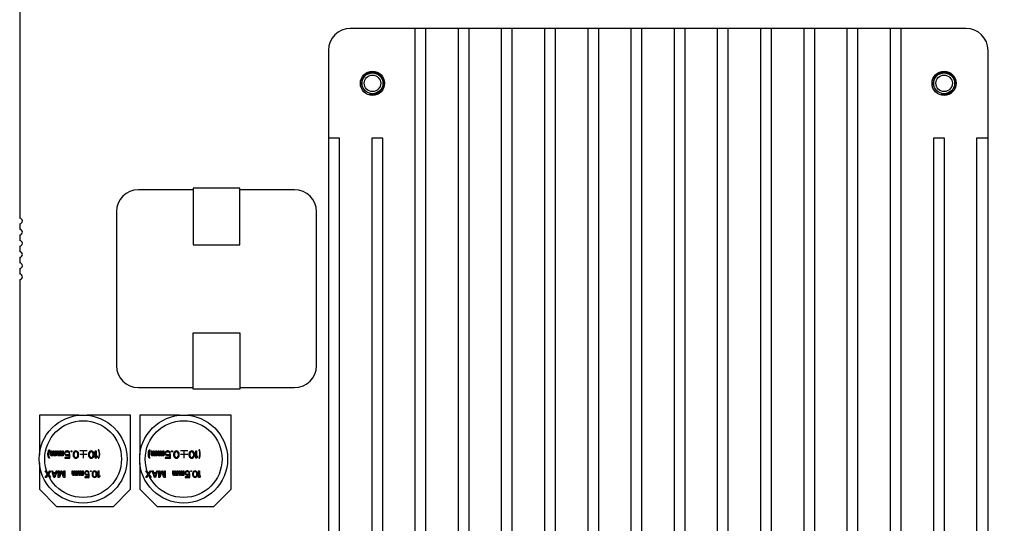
# Model space of a CAD drawing. Header units: millimetres. Extents: x 0 to 420, y 0 to 297.
# Tile 14 of 22: x 142 to 232, y 144 to 189. Entities that reach past the tile are written whole.
import ezdxf
from ezdxf.enums import TextEntityAlignment as Align

# ---------------------------------------------------------------- set-up
doc = ezdxf.new("R2010")
doc.units = ezdxf.units.MM
doc.header["$LTSCALE"] = 23.1
doc.layers.get('0').update_dxf_attribs({"linetype": 'CONTINUOUS'})
doc.layers.add('00_COMPONENTS', color=7, linetype='CONTINUOUS')
doc.layers.add('51__DRAFT_DIMS', color=7, linetype='CONTINUOUS')
doc.styles.get("Standard").update_dxf_attribs({"font": 'simfang.ttf'})
doc.dimstyles.new('DIMSTYLE_1', dxfattribs={"dimtxt": 3, "dimasz": 3, "dimexe": 2.5, "dimexo": 0.5, "dimgap": 0.75, "dimtad": 1, "dimdec": 1, "dimdsep": 46, "dimtxsty": 'STANDARD', "dimblk": '_FILLED', "dimblk1": '_FILLED', "dimblk2": '_FILLED', "dimcen": 0.09, "dimclrt": 3, "dimazin": 2, "dimtp": 0.5, "dimtm": 0.5, "dimtfac": 1, "dimtdec": 1, "dimtofl": 0, "dimtmove": 0, "dimatfit": 3, "dimldrblk": '_FILLED', "dimfxl": 1, "dimtolj": 1, "dimarcsym": 0})

# ---------------------------------------------------------------- blocks, each defined once
blk = doc.blocks.new('_FILLED')
at = {"color": 0, "linetype": 'ByBlock'}
blk.add_solid([(0, 0), (-1, 0.167), (-1, -0.167)], dxfattribs=at)
blk = doc.blocks.new('*D1')
at = {"layer": '51__DRAFT_DIMS', "color": 4}
for p, q in [((222.921, 224.182), (278.249, 224.182)), ((275.749, 224.182), (275.749, 139.407)), ((275.749, 54.632), (275.749, 139.407)), ((257.324, 54.632), (278.249, 54.632))]:
    blk.add_line(p, q, dxfattribs=at)
at = {"layer": '51__DRAFT_DIMS', "color": 4, "xscale": 3, "yscale": 3, "zscale": 3}
for p, rotation in [((275.749, 224.182), 90), ((275.749, 54.632), 270)]:
    blk.add_blockref('_FILLED', p, dxfattribs=dict(at, rotation=rotation))
at = {"layer": '51__DRAFT_DIMS', "color": 3}
blk.add_text('169.5', height=3, rotation=90, dxfattribs=at).set_placement((274.999, 139.407), align=Align.CENTER)
blk = doc.blocks.new('*D3')
at = {"layer": '51__DRAFT_DIMS', "color": 4}
for p, q in [((222.921, 224.182), (289.645, 224.182)), ((287.145, 224.182), (287.145, 133.692)), ((287.145, 43.202), (287.145, 133.692)), ((148.891, 43.202), (289.645, 43.202))]:
    blk.add_line(p, q, dxfattribs=at)
at = {"layer": '51__DRAFT_DIMS', "color": 4, "xscale": 3, "yscale": 3, "zscale": 3}
for p, rotation in [((287.145, 224.182), 90), ((287.145, 43.202), 270)]:
    blk.add_blockref('_FILLED', p, dxfattribs=dict(at, rotation=rotation))
at = {"layer": '51__DRAFT_DIMS', "color": 3}
blk.add_text('181', height=3, rotation=90, dxfattribs=at).set_placement((286.395, 133.692), align=Align.CENTER)

msp = doc.modelspace()

# ---------------------------------------------------------------- linework, layer by layer
at = {"layer": '00_COMPONENTS', "color": 7}
for p, q in [((142.101, 223.682), (142.101, 171.423)), ((228.194, 188.689), (172.194, 188.689)), ((178.054, 188.689), (178.054, 108.689)), ((179.054, 108.689), (179.054, 188.689)), ((181.984, 188.689), (181.984, 108.689)), ((182.984, 108.689), (182.984, 188.689)), ((185.914, 188.689), (185.914, 108.689)), ((186.914, 108.689), (186.914, 188.689)), ((189.844, 188.689), (189.844, 108.689)), ((190.844, 108.689), (190.844, 188.689)), ((193.774, 188.689), (193.774, 108.689)), ((194.774, 108.689), (194.774, 188.689)), ((197.704, 188.689), (197.704, 108.689)), ((198.704, 108.689), (198.704, 188.689)), ((201.634, 188.689), (201.634, 108.689)), ((202.634, 108.689), (202.634, 188.689)), ((205.564, 188.689), (205.564, 108.689)), ((206.564, 108.689), (206.564, 188.689)), ((209.494, 188.689), (209.494, 108.689)), ((210.494, 108.689), (210.494, 188.689)), ((213.424, 188.689), (213.424, 108.689)), ((214.424, 108.689), (214.424, 188.689)), ((217.354, 188.689), (217.354, 108.689)), ((218.354, 108.689), (218.354, 188.689)), ((221.284, 188.689), (221.284, 108.689)), ((222.284, 108.689), (222.284, 188.689)), ((170.194, 186.689), (170.194, 110.689)), ((230.194, 110.689), (230.194, 186.689)), ((171.194, 178.689), (170.194, 178.689)), ((171.194, 128.189), (171.194, 178.689)), ((174.124, 178.689), (174.124, 128.189)), ((175.124, 178.689), (174.124, 178.689)), ((175.124, 128.189), (175.124, 178.689)), ((225.214, 178.689), (225.214, 119.189)), ((226.214, 178.689), (225.214, 178.689)), ((226.214, 119.189), (226.214, 178.689)), ((229.144, 178.689), (229.144, 119.189)), ((230.194, 178.689), (229.144, 178.689)), ((157.875, 174.01), (152.9, 174.01)), ((157.875, 174.16), (157.875, 169.01)), ((162.125, 174.16), (157.875, 174.16)), ((162.125, 169.01), (162.125, 174.16)), ((167.1, 174.01), (162.125, 174.01)), ((150.9, 172.01), (150.9, 158.01)), ((169.1, 158.01), (169.1, 172.01)), ((142.101, 170.915), (142.101, 170.407)), ((142.101, 169.899), (142.101, 169.391)), ((142.101, 168.883), (142.101, 168.375)), ((157.875, 169.01), (162.125, 169.01)), ((142.101, 167.867), (142.101, 167.359)), ((142.101, 166.851), (142.101, 166.343)), ((142.101, 165.835), (142.101, 114.879)), ((157.875, 155.86), (157.875, 161.01)), ((157.875, 161.01), (162.125, 161.01)), ((162.125, 161.01), (162.125, 155.86)), ((152.9, 156.01), (157.875, 156.01)), ((162.125, 155.86), (157.875, 155.86)), ((162.125, 156.01), (167.1, 156.01)), ((143.89, 153.498), (143.89, 149.895)), ((147.493, 153.498), (143.89, 153.498)), ((152.19, 153.498), (148.251, 153.498)), ((152.19, 146.767), (152.19, 153.498)), ((153.034, 153.498), (153.034, 149.895)), ((156.637, 153.498), (153.034, 153.498)), ((161.334, 153.498), (157.395, 153.498)), ((161.334, 146.767), (161.334, 153.498)), ((143.89, 149.137), (143.89, 146.767)), ((153.034, 149.137), (153.034, 146.767)), ((143.89, 146.767), (145.459, 145.198)), ((150.621, 145.198), (152.19, 146.767)), ((153.034, 146.767), (154.603, 145.198)), ((159.765, 145.198), (161.334, 146.767)), ((145.459, 145.198), (150.621, 145.198)), ((154.603, 145.198), (159.765, 145.198))]:
    msp.add_line(p, q, dxfattribs=at)
at = {"layer": '00_COMPONENTS', "color": 4}
for p, q in [((144.673, 150.015), (144.687, 150.143)), ((144.673, 149.915), (144.673, 150.015)), ((144.687, 149.787), (144.673, 149.915)), ((144.687, 150.143), (144.715, 150.271)), ((144.715, 149.658), (144.687, 149.787)), ((144.715, 150.271), (144.743, 150.343)), ((144.743, 149.587), (144.715, 149.658)), ((144.743, 150.143), (144.729, 150.015)), ((144.729, 150.015), (144.729, 149.915)), ((144.729, 149.915), (144.743, 149.787)), ((144.743, 150.343), (144.799, 150.343)), ((144.771, 150.271), (144.743, 150.143)), ((144.743, 149.787), (144.771, 149.658)), ((144.799, 149.587), (144.743, 149.587)), ((144.799, 150.343), (144.771, 150.271)), ((144.771, 149.658), (144.799, 149.587)), ((144.911, 149.915), (144.911, 150.257)), ((144.911, 150.257), (144.98, 150.257)), ((144.939, 149.844), (144.911, 149.915)), ((144.967, 149.815), (144.939, 149.844)), ((145.008, 149.801), (144.967, 149.815)), ((144.98, 150.257), (144.98, 149.915)), ((144.98, 149.915), (144.994, 149.887)), ((144.994, 149.887), (145.008, 149.872)), ((145.008, 149.872), (145.036, 149.858)), ((145.064, 149.801), (145.008, 149.801)), ((145.036, 149.858), (145.078, 149.858)), ((145.106, 149.815), (145.064, 149.801)), ((145.078, 149.858), (145.106, 149.872)), ((145.106, 149.872), (145.12, 149.887)), ((145.148, 149.858), (145.106, 149.815)), ((145.12, 149.887), (145.134, 149.915)), ((145.134, 149.915), (145.134, 150.257)), ((145.134, 150.257), (145.204, 150.257)), ((145.19, 149.815), (145.148, 149.858)), ((145.232, 149.801), (145.19, 149.815)), ((145.204, 150.257), (145.204, 149.915)), ((145.204, 149.915), (145.218, 149.887)), ((145.218, 149.887), (145.232, 149.872)), ((145.232, 149.872), (145.26, 149.858)), ((145.288, 149.801), (145.232, 149.801)), ((145.26, 149.858), (145.288, 149.858)), ((145.288, 149.858), (145.329, 149.872)), ((145.329, 149.815), (145.288, 149.801)), ((145.329, 149.872), (145.357, 149.901)), ((145.357, 149.844), (145.329, 149.815)), ((145.357, 149.901), (145.357, 150.257)), ((145.357, 150.257), (145.427, 150.257)), ((145.357, 149.801), (145.357, 149.844)), ((145.427, 149.801), (145.357, 149.801)), ((145.427, 150.257), (145.427, 149.801)), ((145.539, 149.915), (145.539, 150.257)), ((145.539, 150.257), (145.609, 150.257)), ((145.567, 149.844), (145.539, 149.915)), ((145.595, 149.815), (145.567, 149.844)), ((145.637, 149.801), (145.595, 149.815)), ((145.609, 150.257), (145.609, 149.915)), ((145.609, 149.915), (145.623, 149.887)), ((145.623, 149.887), (145.637, 149.872)), ((145.637, 149.872), (145.664, 149.858)), ((145.692, 149.801), (145.637, 149.801)), ((145.664, 149.858), (145.706, 149.858)), ((145.734, 149.815), (145.692, 149.801)), ((145.706, 149.858), (145.734, 149.872)), ((145.734, 149.872), (145.748, 149.887)), ((145.776, 149.858), (145.734, 149.815)), ((145.748, 149.887), (145.762, 149.915)), ((145.762, 149.915), (145.762, 150.257)), ((145.762, 150.257), (145.832, 150.257)), ((145.818, 149.815), (145.776, 149.858)), ((145.86, 149.801), (145.818, 149.815)), ((145.832, 150.257), (145.832, 149.915)), ((145.832, 149.915), (145.846, 149.887)), ((145.846, 149.887), (145.86, 149.872)), ((145.86, 149.872), (145.888, 149.858)), ((145.916, 149.801), (145.86, 149.801)), ((145.888, 149.858), (145.916, 149.858)), ((145.916, 149.858), (145.958, 149.872)), ((145.958, 149.815), (145.916, 149.801)), ((145.958, 149.872), (145.985, 149.901)), ((145.985, 149.844), (145.958, 149.815)), ((145.985, 149.901), (145.985, 150.257)), ((145.985, 150.257), (146.055, 150.257)), ((145.985, 149.801), (145.985, 149.844)), ((146.055, 149.801), (145.985, 149.801)), ((146.055, 150.257), (146.055, 149.801)), ((146.195, 150.143), (146.167, 150.072)), ((146.167, 150.072), (146.167, 150.015)), ((146.167, 150.015), (146.195, 149.944)), ((146.237, 150.2), (146.195, 150.143)), ((146.195, 149.944), (146.237, 149.887)), ((146.195, 149.658), (146.195, 149.587)), ((146.6, 149.658), (146.195, 149.658)), ((146.195, 149.587), (146.669, 149.587)), ((146.307, 150.243), (146.237, 150.2)), ((146.237, 150.058), (146.251, 150.1)), ((146.237, 150.029), (146.237, 150.058)), ((146.251, 149.986), (146.237, 150.029)), ((146.237, 149.887), (146.307, 149.844)), ((146.251, 150.1), (146.279, 150.143)), ((146.279, 149.944), (146.251, 149.986)), ((146.279, 150.143), (146.32, 150.172)), ((146.32, 149.915), (146.279, 149.944)), ((146.376, 150.257), (146.307, 150.243)), ((146.307, 149.844), (146.376, 149.83)), ((146.32, 150.172), (146.376, 150.186)), ((146.376, 149.901), (146.32, 149.915)), ((146.46, 150.257), (146.376, 150.257)), ((146.376, 150.186), (146.46, 150.186)), ((146.46, 149.901), (146.376, 149.901)), ((146.376, 149.83), (146.46, 149.83)), ((146.53, 150.243), (146.46, 150.257)), ((146.46, 150.186), (146.516, 150.172)), ((146.516, 149.915), (146.46, 149.901)), ((146.46, 149.83), (146.53, 149.844)), ((146.516, 150.172), (146.558, 150.143)), ((146.572, 149.958), (146.516, 149.915)), ((146.6, 150.2), (146.53, 150.243)), ((146.53, 149.844), (146.6, 149.887)), ((146.558, 150.143), (146.586, 150.086)), ((146.669, 149.958), (146.572, 149.958)), ((146.586, 150.086), (146.669, 150.086)), ((146.642, 150.143), (146.6, 150.2)), ((146.6, 149.887), (146.6, 149.658)), ((146.669, 150.086), (146.642, 150.143)), ((146.669, 149.587), (146.669, 149.958)), ((146.781, 150.186), (146.781, 150.257)), ((146.781, 150.257), (146.851, 150.257)), ((146.851, 150.186), (146.781, 150.186)), ((146.851, 150.257), (146.851, 150.186)), ((146.977, 150.058), (146.963, 149.986)), ((146.963, 149.986), (146.963, 149.858)), ((146.963, 149.858), (146.977, 149.787)), ((146.99, 150.1), (146.977, 150.058)), ((146.977, 149.787), (146.99, 149.744)), ((147.018, 150.157), (146.99, 150.1)), ((146.99, 149.744), (147.018, 149.687)), ((147.06, 150.2), (147.018, 150.157)), ((147.018, 149.687), (147.06, 149.644)), ((147.046, 150.058), (147.032, 149.972)), ((147.032, 149.972), (147.032, 149.872)), ((147.032, 149.872), (147.046, 149.787)), ((147.102, 150.143), (147.046, 150.058)), ((147.046, 149.787), (147.102, 149.701)), ((147.13, 150.243), (147.06, 150.2)), ((147.06, 149.644), (147.13, 149.601)), ((147.144, 150.172), (147.102, 150.143)), ((147.102, 149.701), (147.144, 149.673)), ((147.214, 150.257), (147.13, 150.243)), ((147.13, 149.601), (147.214, 149.587)), ((147.214, 150.186), (147.144, 150.172)), ((147.144, 149.673), (147.214, 149.658)), ((147.298, 150.243), (147.214, 150.257)), ((147.284, 150.172), (147.214, 150.186)), ((147.214, 149.658), (147.284, 149.673)), ((147.214, 149.587), (147.298, 149.601)), ((147.325, 150.143), (147.284, 150.172)), ((147.284, 149.673), (147.325, 149.701)), ((147.367, 150.2), (147.298, 150.243)), ((147.298, 149.601), (147.367, 149.644)), ((147.381, 150.058), (147.325, 150.143)), ((147.325, 149.701), (147.381, 149.787)), ((147.409, 150.157), (147.367, 150.2)), ((147.367, 149.644), (147.409, 149.687)), ((147.395, 149.972), (147.381, 150.058)), ((147.381, 149.787), (147.395, 149.872)), ((147.395, 149.872), (147.395, 149.972)), ((147.437, 150.1), (147.409, 150.157)), ((147.409, 149.687), (147.437, 149.744)), ((147.451, 150.058), (147.437, 150.1)), ((147.437, 149.744), (147.451, 149.787)), ((147.465, 149.986), (147.451, 150.058)), ((147.451, 149.787), (147.465, 149.858)), ((147.465, 149.858), (147.465, 149.986)), ((148.247, 150.257), (147.577, 150.257)), ((148.247, 149.922), (147.577, 149.922)), ((147.912, 149.587), (147.912, 150.257)), ((148.372, 150.058), (148.358, 149.986)), ((148.358, 149.986), (148.358, 149.858)), ((148.358, 149.858), (148.372, 149.787)), ((148.386, 150.1), (148.372, 150.058)), ((148.372, 149.787), (148.386, 149.744)), ((148.414, 150.157), (148.386, 150.1)), ((148.386, 149.744), (148.414, 149.687)), ((148.456, 150.2), (148.414, 150.157)), ((148.414, 149.687), (148.456, 149.644)), ((148.442, 150.058), (148.428, 149.972)), ((148.428, 149.972), (148.428, 149.872)), ((148.428, 149.872), (148.442, 149.787)), ((148.498, 150.143), (148.442, 150.058)), ((148.442, 149.787), (148.498, 149.701)), ((148.526, 150.243), (148.456, 150.2)), ((148.456, 149.644), (148.526, 149.601)), ((148.54, 150.172), (148.498, 150.143)), ((148.498, 149.701), (148.54, 149.673)), ((148.61, 150.257), (148.526, 150.243)), ((148.526, 149.601), (148.61, 149.587)), ((148.61, 150.186), (148.54, 150.172)), ((148.54, 149.673), (148.61, 149.658)), ((148.693, 150.243), (148.61, 150.257)), ((148.679, 150.172), (148.61, 150.186)), ((148.61, 149.658), (148.679, 149.673)), ((148.61, 149.587), (148.693, 149.601)), ((148.721, 150.143), (148.679, 150.172)), ((148.679, 149.673), (148.721, 149.701)), ((148.763, 150.2), (148.693, 150.243)), ((148.693, 149.601), (148.763, 149.644)), ((148.777, 150.058), (148.721, 150.143)), ((148.721, 149.701), (148.777, 149.787)), ((148.805, 150.157), (148.763, 150.2)), ((148.763, 149.644), (148.805, 149.687)), ((148.791, 149.972), (148.777, 150.058)), ((148.777, 149.787), (148.791, 149.872)), ((148.791, 149.872), (148.791, 149.972)), ((148.833, 150.1), (148.805, 150.157)), ((148.805, 149.687), (148.833, 149.744)), ((148.847, 150.058), (148.833, 150.1)), ((148.833, 149.744), (148.847, 149.787)), ((148.861, 149.986), (148.847, 150.058)), ((148.847, 149.787), (148.861, 149.858)), ((148.861, 149.858), (148.861, 149.986)), ((148.973, 149.587), (148.973, 150.257)), ((148.973, 150.257), (149.056, 150.257)), ((149.056, 149.587), (148.973, 149.587)), ((149.056, 150.257), (149.056, 149.701)), ((149.056, 149.701), (149.14, 149.801)), ((149.14, 149.687), (149.056, 149.587)), ((149.14, 149.801), (149.14, 149.687)), ((149.252, 150.343), (149.28, 150.271)), ((149.308, 150.343), (149.252, 150.343)), ((149.28, 149.658), (149.252, 149.587)), ((149.252, 149.587), (149.308, 149.587)), ((149.28, 150.271), (149.308, 150.143)), ((149.308, 149.787), (149.28, 149.658)), ((149.335, 150.271), (149.308, 150.343)), ((149.308, 150.143), (149.322, 150.015)), ((149.322, 149.915), (149.308, 149.787)), ((149.308, 149.587), (149.335, 149.658)), ((149.322, 150.015), (149.322, 149.915)), ((149.363, 150.143), (149.335, 150.271)), ((149.335, 149.658), (149.363, 149.787)), ((149.377, 150.015), (149.363, 150.143)), ((149.363, 149.787), (149.377, 149.915)), ((149.377, 149.915), (149.377, 150.015)), ((153.817, 150.015), (153.831, 150.143)), ((153.817, 149.915), (153.817, 150.015)), ((153.831, 149.787), (153.817, 149.915)), ((153.831, 150.143), (153.859, 150.271)), ((153.859, 149.658), (153.831, 149.787)), ((153.859, 150.271), (153.887, 150.343)), ((153.887, 149.587), (153.859, 149.658)), ((153.887, 150.143), (153.873, 150.015)), ((153.873, 150.015), (153.873, 149.915)), ((153.873, 149.915), (153.887, 149.787)), ((153.887, 150.343), (153.943, 150.343)), ((153.915, 150.271), (153.887, 150.143)), ((153.887, 149.787), (153.915, 149.658)), ((153.943, 149.587), (153.887, 149.587)), ((153.943, 150.343), (153.915, 150.271)), ((153.915, 149.658), (153.943, 149.587)), ((154.055, 149.915), (154.055, 150.257)), ((154.055, 150.257), (154.124, 150.257)), ((154.083, 149.844), (154.055, 149.915)), ((154.111, 149.815), (154.083, 149.844)), ((154.152, 149.801), (154.111, 149.815)), ((154.124, 150.257), (154.124, 149.915)), ((154.124, 149.915), (154.138, 149.887)), ((154.138, 149.887), (154.152, 149.872)), ((154.152, 149.872), (154.18, 149.858)), ((154.208, 149.801), (154.152, 149.801)), ((154.18, 149.858), (154.222, 149.858)), ((154.25, 149.815), (154.208, 149.801)), ((154.222, 149.858), (154.25, 149.872)), ((154.25, 149.872), (154.264, 149.887)), ((154.292, 149.858), (154.25, 149.815)), ((154.264, 149.887), (154.278, 149.915)), ((154.278, 149.915), (154.278, 150.257)), ((154.278, 150.257), (154.348, 150.257)), ((154.334, 149.815), (154.292, 149.858)), ((154.376, 149.801), (154.334, 149.815)), ((154.348, 150.257), (154.348, 149.915)), ((154.348, 149.915), (154.362, 149.887)), ((154.362, 149.887), (154.376, 149.872)), ((154.376, 149.872), (154.404, 149.858)), ((154.432, 149.801), (154.376, 149.801)), ((154.404, 149.858), (154.432, 149.858)), ((154.432, 149.858), (154.473, 149.872)), ((154.473, 149.815), (154.432, 149.801)), ((154.473, 149.872), (154.501, 149.901)), ((154.501, 149.844), (154.473, 149.815)), ((154.501, 149.901), (154.501, 150.257)), ((154.501, 150.257), (154.571, 150.257)), ((154.501, 149.801), (154.501, 149.844)), ((154.571, 149.801), (154.501, 149.801)), ((154.571, 150.257), (154.571, 149.801)), ((154.683, 149.915), (154.683, 150.257)), ((154.683, 150.257), (154.753, 150.257)), ((154.711, 149.844), (154.683, 149.915)), ((154.739, 149.815), (154.711, 149.844)), ((154.781, 149.801), (154.739, 149.815)), ((154.753, 150.257), (154.753, 149.915)), ((154.753, 149.915), (154.767, 149.887)), ((154.767, 149.887), (154.781, 149.872)), ((154.781, 149.872), (154.808, 149.858)), ((154.836, 149.801), (154.781, 149.801)), ((154.808, 149.858), (154.85, 149.858)), ((154.878, 149.815), (154.836, 149.801)), ((154.85, 149.858), (154.878, 149.872)), ((154.878, 149.872), (154.892, 149.887)), ((154.92, 149.858), (154.878, 149.815)), ((154.892, 149.887), (154.906, 149.915)), ((154.906, 149.915), (154.906, 150.257)), ((154.906, 150.257), (154.976, 150.257)), ((154.962, 149.815), (154.92, 149.858)), ((155.004, 149.801), (154.962, 149.815)), ((154.976, 150.257), (154.976, 149.915)), ((154.976, 149.915), (154.99, 149.887)), ((154.99, 149.887), (155.004, 149.872)), ((155.004, 149.872), (155.032, 149.858)), ((155.06, 149.801), (155.004, 149.801)), ((155.032, 149.858), (155.06, 149.858)), ((155.06, 149.858), (155.102, 149.872)), ((155.102, 149.815), (155.06, 149.801)), ((155.102, 149.872), (155.129, 149.901)), ((155.129, 149.844), (155.102, 149.815)), ((155.129, 149.901), (155.129, 150.257)), ((155.129, 150.257), (155.199, 150.257)), ((155.129, 149.801), (155.129, 149.844)), ((155.199, 149.801), (155.129, 149.801)), ((155.199, 150.257), (155.199, 149.801)), ((155.339, 150.143), (155.311, 150.072)), ((155.311, 150.072), (155.311, 150.015)), ((155.311, 150.015), (155.339, 149.944)), ((155.381, 150.2), (155.339, 150.143)), ((155.339, 149.944), (155.381, 149.887)), ((155.339, 149.658), (155.339, 149.587)), ((155.744, 149.658), (155.339, 149.658)), ((155.339, 149.587), (155.813, 149.587)), ((155.451, 150.243), (155.381, 150.2)), ((155.381, 150.058), (155.395, 150.1)), ((155.381, 150.029), (155.381, 150.058)), ((155.395, 149.986), (155.381, 150.029)), ((155.381, 149.887), (155.451, 149.844)), ((155.395, 150.1), (155.423, 150.143)), ((155.423, 149.944), (155.395, 149.986)), ((155.423, 150.143), (155.464, 150.172)), ((155.464, 149.915), (155.423, 149.944)), ((155.52, 150.257), (155.451, 150.243)), ((155.451, 149.844), (155.52, 149.83)), ((155.464, 150.172), (155.52, 150.186)), ((155.52, 149.901), (155.464, 149.915)), ((155.604, 150.257), (155.52, 150.257)), ((155.52, 150.186), (155.604, 150.186)), ((155.604, 149.901), (155.52, 149.901)), ((155.52, 149.83), (155.604, 149.83)), ((155.674, 150.243), (155.604, 150.257)), ((155.604, 150.186), (155.66, 150.172)), ((155.66, 149.915), (155.604, 149.901)), ((155.604, 149.83), (155.674, 149.844)), ((155.66, 150.172), (155.702, 150.143)), ((155.716, 149.958), (155.66, 149.915)), ((155.744, 150.2), (155.674, 150.243)), ((155.674, 149.844), (155.744, 149.887)), ((155.702, 150.143), (155.73, 150.086)), ((155.813, 149.958), (155.716, 149.958)), ((155.73, 150.086), (155.813, 150.086)), ((155.786, 150.143), (155.744, 150.2)), ((155.744, 149.887), (155.744, 149.658)), ((155.813, 150.086), (155.786, 150.143)), ((155.813, 149.587), (155.813, 149.958)), ((155.925, 150.186), (155.925, 150.257)), ((155.925, 150.257), (155.995, 150.257)), ((155.995, 150.186), (155.925, 150.186)), ((155.995, 150.257), (155.995, 150.186)), ((156.121, 150.058), (156.107, 149.986)), ((156.107, 149.986), (156.107, 149.858)), ((156.107, 149.858), (156.121, 149.787)), ((156.134, 150.1), (156.121, 150.058)), ((156.121, 149.787), (156.134, 149.744)), ((156.162, 150.157), (156.134, 150.1)), ((156.134, 149.744), (156.162, 149.687)), ((156.204, 150.2), (156.162, 150.157)), ((156.162, 149.687), (156.204, 149.644)), ((156.19, 150.058), (156.176, 149.972)), ((156.176, 149.972), (156.176, 149.872)), ((156.176, 149.872), (156.19, 149.787)), ((156.246, 150.143), (156.19, 150.058)), ((156.19, 149.787), (156.246, 149.701)), ((156.274, 150.243), (156.204, 150.2)), ((156.204, 149.644), (156.274, 149.601)), ((156.288, 150.172), (156.246, 150.143)), ((156.246, 149.701), (156.288, 149.673)), ((156.358, 150.257), (156.274, 150.243)), ((156.274, 149.601), (156.358, 149.587)), ((156.358, 150.186), (156.288, 150.172)), ((156.288, 149.673), (156.358, 149.658)), ((156.442, 150.243), (156.358, 150.257)), ((156.428, 150.172), (156.358, 150.186)), ((156.358, 149.658), (156.428, 149.673)), ((156.358, 149.587), (156.442, 149.601)), ((156.469, 150.143), (156.428, 150.172)), ((156.428, 149.673), (156.469, 149.701)), ((156.511, 150.2), (156.442, 150.243)), ((156.442, 149.601), (156.511, 149.644)), ((156.525, 150.058), (156.469, 150.143)), ((156.469, 149.701), (156.525, 149.787)), ((156.553, 150.157), (156.511, 150.2)), ((156.511, 149.644), (156.553, 149.687)), ((156.539, 149.972), (156.525, 150.058)), ((156.525, 149.787), (156.539, 149.872)), ((156.539, 149.872), (156.539, 149.972)), ((156.581, 150.1), (156.553, 150.157)), ((156.553, 149.687), (156.581, 149.744)), ((156.595, 150.058), (156.581, 150.1)), ((156.581, 149.744), (156.595, 149.787)), ((156.609, 149.986), (156.595, 150.058)), ((156.595, 149.787), (156.609, 149.858)), ((156.609, 149.858), (156.609, 149.986)), ((157.391, 150.257), (156.721, 150.257)), ((157.391, 149.922), (156.721, 149.922)), ((157.056, 149.587), (157.056, 150.257)), ((157.516, 150.058), (157.502, 149.986)), ((157.502, 149.986), (157.502, 149.858)), ((157.502, 149.858), (157.516, 149.787)), ((157.53, 150.1), (157.516, 150.058)), ((157.516, 149.787), (157.53, 149.744)), ((157.558, 150.157), (157.53, 150.1)), ((157.53, 149.744), (157.558, 149.687)), ((157.6, 150.2), (157.558, 150.157)), ((157.558, 149.687), (157.6, 149.644)), ((157.586, 150.058), (157.572, 149.972)), ((157.572, 149.972), (157.572, 149.872)), ((157.572, 149.872), (157.586, 149.787)), ((157.642, 150.143), (157.586, 150.058)), ((157.586, 149.787), (157.642, 149.701)), ((157.67, 150.243), (157.6, 150.2)), ((157.6, 149.644), (157.67, 149.601)), ((157.684, 150.172), (157.642, 150.143)), ((157.642, 149.701), (157.684, 149.673)), ((157.754, 150.257), (157.67, 150.243)), ((157.67, 149.601), (157.754, 149.587)), ((157.754, 150.186), (157.684, 150.172)), ((157.684, 149.673), (157.754, 149.658)), ((157.837, 150.243), (157.754, 150.257)), ((157.823, 150.172), (157.754, 150.186)), ((157.754, 149.658), (157.823, 149.673)), ((157.754, 149.587), (157.837, 149.601)), ((157.865, 150.143), (157.823, 150.172)), ((157.823, 149.673), (157.865, 149.701)), ((157.907, 150.2), (157.837, 150.243)), ((157.837, 149.601), (157.907, 149.644)), ((157.921, 150.058), (157.865, 150.143)), ((157.865, 149.701), (157.921, 149.787)), ((157.949, 150.157), (157.907, 150.2)), ((157.907, 149.644), (157.949, 149.687)), ((157.935, 149.972), (157.921, 150.058)), ((157.921, 149.787), (157.935, 149.872)), ((157.935, 149.872), (157.935, 149.972)), ((157.977, 150.1), (157.949, 150.157)), ((157.949, 149.687), (157.977, 149.744)), ((157.991, 150.058), (157.977, 150.1)), ((157.977, 149.744), (157.991, 149.787)), ((158.005, 149.986), (157.991, 150.058)), ((157.991, 149.787), (158.005, 149.858)), ((158.005, 149.858), (158.005, 149.986)), ((158.117, 149.587), (158.117, 150.257)), ((158.117, 150.257), (158.2, 150.257)), ((158.2, 149.587), (158.117, 149.587)), ((158.2, 150.257), (158.2, 149.701)), ((158.2, 149.701), (158.284, 149.801)), ((158.284, 149.687), (158.2, 149.587)), ((158.284, 149.801), (158.284, 149.687)), ((158.396, 150.343), (158.424, 150.271)), ((158.452, 150.343), (158.396, 150.343)), ((158.424, 149.658), (158.396, 149.587)), ((158.396, 149.587), (158.452, 149.587)), ((158.424, 150.271), (158.452, 150.143)), ((158.452, 149.787), (158.424, 149.658)), ((158.479, 150.271), (158.452, 150.343)), ((158.452, 150.143), (158.466, 150.015)), ((158.466, 149.915), (158.452, 149.787)), ((158.452, 149.587), (158.479, 149.658)), ((158.466, 150.015), (158.466, 149.915)), ((158.507, 150.143), (158.479, 150.271)), ((158.479, 149.658), (158.507, 149.787)), ((158.521, 150.015), (158.507, 150.143)), ((158.507, 149.787), (158.521, 149.915)), ((158.521, 149.915), (158.521, 150.015)), ((144.633, 148.136), (144.424, 148.438)), ((144.424, 148.438), (144.498, 148.438)), ((144.424, 147.848), (144.633, 148.136)), ((144.498, 147.848), (144.424, 147.848)), ((144.498, 148.438), (144.67, 148.199)), ((144.67, 148.086), (144.498, 147.848)), ((144.67, 148.199), (144.842, 148.438)), ((144.842, 147.848), (144.67, 148.086)), ((144.915, 148.438), (144.707, 148.136)), ((144.707, 148.136), (144.915, 147.848)), ((144.842, 148.438), (144.915, 148.438)), ((144.915, 147.848), (144.842, 147.848)), ((145.21, 147.848), (145.014, 148.438)), ((145.014, 148.438), (145.088, 148.438)), ((145.088, 148.438), (145.137, 148.287)), ((145.137, 148.287), (145.383, 148.287)), ((145.26, 147.898), (145.149, 148.237)), ((145.149, 148.237), (145.37, 148.237)), ((145.309, 147.848), (145.21, 147.848)), ((145.37, 148.237), (145.26, 147.898)), ((145.505, 148.438), (145.309, 147.848)), ((145.383, 148.287), (145.432, 148.438)), ((145.432, 148.438), (145.505, 148.438)), ((145.604, 147.848), (145.604, 148.438)), ((145.604, 148.438), (145.678, 148.438)), ((145.714, 147.848), (145.604, 147.848)), ((145.678, 148.438), (145.678, 147.973)), ((145.678, 147.973), (145.85, 148.438)), ((145.899, 148.375), (145.714, 147.848)), ((145.85, 148.438), (145.948, 148.438)), ((146.083, 147.848), (145.899, 148.375)), ((145.948, 148.438), (146.12, 147.973)), ((146.194, 147.848), (146.083, 147.848)), ((146.12, 147.973), (146.12, 148.438)), ((146.12, 148.438), (146.194, 148.438)), ((146.194, 148.438), (146.194, 147.848)), ((146.882, 148.136), (146.882, 148.438)), ((146.882, 148.438), (146.944, 148.438)), ((146.907, 148.074), (146.882, 148.136)), ((146.931, 148.049), (146.907, 148.074)), ((146.968, 148.036), (146.931, 148.049)), ((146.944, 148.438), (146.944, 148.136)), ((146.944, 148.136), (146.956, 148.111)), ((146.956, 148.111), (146.968, 148.099)), ((146.968, 148.099), (146.993, 148.086)), ((147.017, 148.036), (146.968, 148.036)), ((146.993, 148.086), (147.03, 148.086)), ((147.054, 148.049), (147.017, 148.036)), ((147.03, 148.086), (147.054, 148.099)), ((147.054, 148.099), (147.067, 148.111)), ((147.091, 148.086), (147.054, 148.049)), ((147.067, 148.111), (147.079, 148.136)), ((147.079, 148.136), (147.079, 148.438)), ((147.079, 148.438), (147.14, 148.438)), ((147.128, 148.049), (147.091, 148.086)), ((147.165, 148.036), (147.128, 148.049)), ((147.14, 148.438), (147.14, 148.136)), ((147.14, 148.136), (147.153, 148.111)), ((147.153, 148.111), (147.165, 148.099)), ((147.165, 148.099), (147.189, 148.086)), ((147.214, 148.036), (147.165, 148.036)), ((147.189, 148.086), (147.214, 148.086)), ((147.214, 148.086), (147.251, 148.099)), ((147.251, 148.049), (147.214, 148.036)), ((147.251, 148.099), (147.275, 148.124)), ((147.275, 148.074), (147.251, 148.049)), ((147.275, 148.124), (147.275, 148.438)), ((147.275, 148.438), (147.337, 148.438)), ((147.275, 148.036), (147.275, 148.074)), ((147.337, 148.036), (147.275, 148.036)), ((147.337, 148.438), (147.337, 148.036)), ((147.435, 148.136), (147.435, 148.438)), ((147.435, 148.438), (147.497, 148.438)), ((147.46, 148.074), (147.435, 148.136)), ((147.484, 148.049), (147.46, 148.074)), ((147.521, 148.036), (147.484, 148.049)), ((147.497, 148.438), (147.497, 148.136)), ((147.497, 148.136), (147.509, 148.111)), ((147.509, 148.111), (147.521, 148.099)), ((147.521, 148.099), (147.546, 148.086)), ((147.57, 148.036), (147.521, 148.036)), ((147.546, 148.086), (147.583, 148.086)), ((147.607, 148.049), (147.57, 148.036)), ((147.583, 148.086), (147.607, 148.099)), ((147.607, 148.099), (147.62, 148.111)), ((147.644, 148.086), (147.607, 148.049)), ((147.62, 148.111), (147.632, 148.136)), ((147.632, 148.136), (147.632, 148.438)), ((147.632, 148.438), (147.693, 148.438)), ((147.681, 148.049), (147.644, 148.086)), ((147.718, 148.036), (147.681, 148.049)), ((147.693, 148.438), (147.693, 148.136)), ((147.693, 148.136), (147.706, 148.111)), ((147.706, 148.111), (147.718, 148.099)), ((147.718, 148.099), (147.743, 148.086)), ((147.767, 148.036), (147.718, 148.036)), ((147.743, 148.086), (147.767, 148.086)), ((147.767, 148.086), (147.804, 148.099)), ((147.804, 148.049), (147.767, 148.036)), ((147.804, 148.099), (147.829, 148.124)), ((147.829, 148.074), (147.804, 148.049)), ((147.829, 148.124), (147.829, 148.438)), ((147.829, 148.438), (147.89, 148.438)), ((147.829, 148.036), (147.829, 148.074)), ((147.89, 148.036), (147.829, 148.036)), ((147.89, 148.438), (147.89, 148.036)), ((148.013, 148.337), (147.988, 148.274)), ((147.988, 148.274), (147.988, 148.224)), ((147.988, 148.224), (148.013, 148.161)), ((148.05, 148.387), (148.013, 148.337)), ((148.013, 148.161), (148.05, 148.111)), ((148.013, 147.91), (148.013, 147.848)), ((148.369, 147.91), (148.013, 147.91)), ((148.013, 147.848), (148.431, 147.848)), ((148.111, 148.425), (148.05, 148.387)), ((148.05, 148.262), (148.062, 148.3)), ((148.05, 148.237), (148.05, 148.262)), ((148.062, 148.199), (148.05, 148.237)), ((148.05, 148.111), (148.111, 148.074)), ((148.062, 148.3), (148.087, 148.337)), ((148.087, 148.161), (148.062, 148.199)), ((148.087, 148.337), (148.124, 148.362)), ((148.124, 148.136), (148.087, 148.161)), ((148.173, 148.438), (148.111, 148.425)), ((148.111, 148.074), (148.173, 148.061)), ((148.124, 148.362), (148.173, 148.375)), ((148.173, 148.124), (148.124, 148.136)), ((148.247, 148.438), (148.173, 148.438)), ((148.173, 148.375), (148.247, 148.375)), ((148.247, 148.124), (148.173, 148.124)), ((148.173, 148.061), (148.247, 148.061)), ((148.308, 148.425), (148.247, 148.438)), ((148.247, 148.375), (148.296, 148.362)), ((148.296, 148.136), (148.247, 148.124)), ((148.247, 148.061), (148.308, 148.074)), ((148.296, 148.362), (148.333, 148.337)), ((148.345, 148.174), (148.296, 148.136)), ((148.369, 148.387), (148.308, 148.425)), ((148.308, 148.074), (148.369, 148.111)), ((148.333, 148.337), (148.357, 148.287)), ((148.431, 148.174), (148.345, 148.174)), ((148.357, 148.287), (148.431, 148.287)), ((148.406, 148.337), (148.369, 148.387)), ((148.369, 148.111), (148.369, 147.91)), ((148.431, 148.287), (148.406, 148.337)), ((148.431, 147.848), (148.431, 148.174)), ((148.529, 148.375), (148.529, 148.438)), ((148.529, 148.438), (148.591, 148.438)), ((148.591, 148.375), (148.529, 148.375)), ((148.591, 148.438), (148.591, 148.375)), ((148.701, 148.262), (148.689, 148.199)), ((148.689, 148.199), (148.689, 148.086)), ((148.689, 148.086), (148.701, 148.023)), ((148.714, 148.3), (148.701, 148.262)), ((148.701, 148.023), (148.714, 147.986)), ((148.738, 148.35), (148.714, 148.3)), ((148.714, 147.986), (148.738, 147.936)), ((148.775, 148.387), (148.738, 148.35)), ((148.738, 147.936), (148.775, 147.898)), ((148.763, 148.262), (148.75, 148.187)), ((148.75, 148.187), (148.75, 148.099)), ((148.75, 148.099), (148.763, 148.023)), ((148.812, 148.337), (148.763, 148.262)), ((148.763, 148.023), (148.812, 147.948)), ((148.837, 148.425), (148.775, 148.387)), ((148.775, 147.898), (148.837, 147.86)), ((148.849, 148.362), (148.812, 148.337)), ((148.812, 147.948), (148.849, 147.923)), ((148.91, 148.438), (148.837, 148.425)), ((148.837, 147.86), (148.91, 147.848)), ((148.91, 148.375), (148.849, 148.362)), ((148.849, 147.923), (148.91, 147.91)), ((148.984, 148.425), (148.91, 148.438)), ((148.972, 148.362), (148.91, 148.375)), ((148.91, 147.91), (148.972, 147.923)), ((148.91, 147.848), (148.984, 147.86)), ((149.009, 148.337), (148.972, 148.362)), ((148.972, 147.923), (149.009, 147.948)), ((149.045, 148.387), (148.984, 148.425)), ((148.984, 147.86), (149.045, 147.898)), ((149.058, 148.262), (149.009, 148.337)), ((149.009, 147.948), (149.058, 148.023)), ((149.082, 148.35), (149.045, 148.387)), ((149.045, 147.898), (149.082, 147.936)), ((149.07, 148.187), (149.058, 148.262)), ((149.058, 148.023), (149.07, 148.099)), ((149.07, 148.099), (149.07, 148.187)), ((149.107, 148.3), (149.082, 148.35)), ((149.082, 147.936), (149.107, 147.986)), ((149.119, 148.262), (149.107, 148.3)), ((149.107, 147.986), (149.119, 148.023)), ((149.132, 148.199), (149.119, 148.262)), ((149.119, 148.023), (149.132, 148.086)), ((149.132, 148.086), (149.132, 148.199)), ((149.23, 147.848), (149.23, 148.438)), ((149.23, 148.438), (149.304, 148.438)), ((149.304, 147.848), (149.23, 147.848)), ((149.304, 148.438), (149.304, 147.948)), ((149.304, 147.948), (149.377, 148.036)), ((149.377, 147.936), (149.304, 147.848)), ((149.377, 148.036), (149.377, 147.936)), ((153.777, 148.136), (153.568, 148.438)), ((153.568, 148.438), (153.642, 148.438)), ((153.568, 147.848), (153.777, 148.136)), ((153.642, 147.848), (153.568, 147.848)), ((153.642, 148.438), (153.814, 148.199)), ((153.814, 148.086), (153.642, 147.848)), ((153.814, 148.199), (153.986, 148.438)), ((153.986, 147.848), (153.814, 148.086)), ((154.059, 148.438), (153.851, 148.136)), ((153.851, 148.136), (154.059, 147.848)), ((153.986, 148.438), (154.059, 148.438)), ((154.059, 147.848), (153.986, 147.848)), ((154.354, 147.848), (154.158, 148.438)), ((154.158, 148.438), (154.232, 148.438)), ((154.232, 148.438), (154.281, 148.287)), ((154.281, 148.287), (154.527, 148.287)), ((154.404, 147.898), (154.293, 148.237)), ((154.293, 148.237), (154.514, 148.237)), ((154.453, 147.848), (154.354, 147.848)), ((154.514, 148.237), (154.404, 147.898)), ((154.649, 148.438), (154.453, 147.848)), ((154.527, 148.287), (154.576, 148.438)), ((154.576, 148.438), (154.649, 148.438)), ((154.748, 147.848), (154.748, 148.438)), ((154.748, 148.438), (154.822, 148.438)), ((154.858, 147.848), (154.748, 147.848)), ((154.822, 147.973), (154.994, 148.438)), ((154.822, 148.438), (154.822, 147.973)), ((155.043, 148.375), (154.858, 147.848)), ((154.994, 148.438), (155.092, 148.438)), ((155.227, 147.848), (155.043, 148.375)), ((155.092, 148.438), (155.264, 147.973)), ((155.338, 147.848), (155.227, 147.848)), ((155.264, 147.973), (155.264, 148.438)), ((155.264, 148.438), (155.338, 148.438)), ((155.338, 148.438), (155.338, 147.848)), ((156.026, 148.136), (156.026, 148.438)), ((156.026, 148.438), (156.088, 148.438)), ((156.051, 148.074), (156.026, 148.136)), ((156.075, 148.049), (156.051, 148.074)), ((156.112, 148.036), (156.075, 148.049)), ((156.088, 148.438), (156.088, 148.136)), ((156.088, 148.136), (156.1, 148.111)), ((156.1, 148.111), (156.112, 148.099)), ((156.112, 148.099), (156.137, 148.086)), ((156.161, 148.036), (156.112, 148.036)), ((156.137, 148.086), (156.174, 148.086)), ((156.198, 148.049), (156.161, 148.036)), ((156.174, 148.086), (156.198, 148.099)), ((156.198, 148.099), (156.211, 148.111)), ((156.235, 148.086), (156.198, 148.049)), ((156.211, 148.111), (156.223, 148.136)), ((156.223, 148.136), (156.223, 148.438)), ((156.223, 148.438), (156.284, 148.438)), ((156.272, 148.049), (156.235, 148.086)), ((156.309, 148.036), (156.272, 148.049)), ((156.284, 148.438), (156.284, 148.136)), ((156.284, 148.136), (156.297, 148.111)), ((156.297, 148.111), (156.309, 148.099)), ((156.309, 148.099), (156.333, 148.086)), ((156.358, 148.036), (156.309, 148.036)), ((156.333, 148.086), (156.358, 148.086)), ((156.358, 148.086), (156.395, 148.099)), ((156.395, 148.049), (156.358, 148.036)), ((156.395, 148.099), (156.419, 148.124)), ((156.419, 148.074), (156.395, 148.049)), ((156.419, 148.124), (156.419, 148.438)), ((156.419, 148.438), (156.481, 148.438)), ((156.419, 148.036), (156.419, 148.074)), ((156.481, 148.036), (156.419, 148.036)), ((156.481, 148.438), (156.481, 148.036)), ((156.579, 148.136), (156.579, 148.438)), ((156.579, 148.438), (156.641, 148.438)), ((156.604, 148.074), (156.579, 148.136)), ((156.628, 148.049), (156.604, 148.074)), ((156.665, 148.036), (156.628, 148.049)), ((156.641, 148.438), (156.641, 148.136)), ((156.641, 148.136), (156.653, 148.111)), ((156.653, 148.111), (156.665, 148.099)), ((156.665, 148.099), (156.69, 148.086)), ((156.714, 148.036), (156.665, 148.036)), ((156.69, 148.086), (156.727, 148.086)), ((156.751, 148.049), (156.714, 148.036)), ((156.727, 148.086), (156.751, 148.099)), ((156.751, 148.099), (156.764, 148.111)), ((156.788, 148.086), (156.751, 148.049)), ((156.764, 148.111), (156.776, 148.136)), ((156.776, 148.136), (156.776, 148.438)), ((156.776, 148.438), (156.837, 148.438)), ((156.825, 148.049), (156.788, 148.086)), ((156.862, 148.036), (156.825, 148.049)), ((156.837, 148.438), (156.837, 148.136)), ((156.837, 148.136), (156.85, 148.111)), ((156.85, 148.111), (156.862, 148.099)), ((156.862, 148.099), (156.887, 148.086)), ((156.911, 148.036), (156.862, 148.036)), ((156.887, 148.086), (156.911, 148.086)), ((156.911, 148.086), (156.948, 148.099)), ((156.948, 148.049), (156.911, 148.036)), ((156.948, 148.099), (156.973, 148.124)), ((156.973, 148.074), (156.948, 148.049)), ((156.973, 148.124), (156.973, 148.438)), ((156.973, 148.438), (157.034, 148.438)), ((156.973, 148.036), (156.973, 148.074)), ((157.034, 148.036), (156.973, 148.036)), ((157.034, 148.438), (157.034, 148.036)), ((157.157, 148.337), (157.132, 148.274)), ((157.132, 148.274), (157.132, 148.224)), ((157.132, 148.224), (157.157, 148.161)), ((157.194, 148.387), (157.157, 148.337)), ((157.157, 148.161), (157.194, 148.111)), ((157.157, 147.91), (157.157, 147.848)), ((157.513, 147.91), (157.157, 147.91)), ((157.157, 147.848), (157.575, 147.848)), ((157.255, 148.425), (157.194, 148.387)), ((157.194, 148.262), (157.206, 148.3)), ((157.194, 148.237), (157.194, 148.262)), ((157.206, 148.199), (157.194, 148.237)), ((157.194, 148.111), (157.255, 148.074)), ((157.206, 148.3), (157.231, 148.337)), ((157.231, 148.161), (157.206, 148.199)), ((157.231, 148.337), (157.268, 148.362)), ((157.268, 148.136), (157.231, 148.161)), ((157.317, 148.438), (157.255, 148.425)), ((157.255, 148.074), (157.317, 148.061)), ((157.268, 148.362), (157.317, 148.375)), ((157.317, 148.124), (157.268, 148.136)), ((157.391, 148.438), (157.317, 148.438)), ((157.317, 148.375), (157.391, 148.375)), ((157.391, 148.124), (157.317, 148.124)), ((157.317, 148.061), (157.391, 148.061)), ((157.452, 148.425), (157.391, 148.438)), ((157.391, 148.375), (157.44, 148.362)), ((157.44, 148.136), (157.391, 148.124)), ((157.391, 148.061), (157.452, 148.074)), ((157.44, 148.362), (157.477, 148.337)), ((157.489, 148.174), (157.44, 148.136)), ((157.513, 148.387), (157.452, 148.425)), ((157.452, 148.074), (157.513, 148.111)), ((157.477, 148.337), (157.501, 148.287)), ((157.575, 148.174), (157.489, 148.174)), ((157.501, 148.287), (157.575, 148.287)), ((157.55, 148.337), (157.513, 148.387)), ((157.513, 148.111), (157.513, 147.91)), ((157.575, 148.287), (157.55, 148.337)), ((157.575, 147.848), (157.575, 148.174)), ((157.673, 148.375), (157.673, 148.438)), ((157.673, 148.438), (157.735, 148.438)), ((157.735, 148.375), (157.673, 148.375)), ((157.735, 148.438), (157.735, 148.375)), ((157.845, 148.262), (157.833, 148.199)), ((157.833, 148.199), (157.833, 148.086)), ((157.833, 148.086), (157.845, 148.023)), ((157.858, 148.3), (157.845, 148.262)), ((157.845, 148.023), (157.858, 147.986)), ((157.882, 148.35), (157.858, 148.3)), ((157.858, 147.986), (157.882, 147.936)), ((157.919, 148.387), (157.882, 148.35)), ((157.882, 147.936), (157.919, 147.898)), ((157.907, 148.262), (157.894, 148.187)), ((157.894, 148.187), (157.894, 148.099)), ((157.894, 148.099), (157.907, 148.023)), ((157.956, 148.337), (157.907, 148.262)), ((157.907, 148.023), (157.956, 147.948)), ((157.981, 148.425), (157.919, 148.387)), ((157.919, 147.898), (157.981, 147.86)), ((157.993, 148.362), (157.956, 148.337)), ((157.956, 147.948), (157.993, 147.923)), ((158.054, 148.438), (157.981, 148.425)), ((157.981, 147.86), (158.054, 147.848)), ((158.054, 148.375), (157.993, 148.362)), ((157.993, 147.923), (158.054, 147.91)), ((158.128, 148.425), (158.054, 148.438)), ((158.116, 148.362), (158.054, 148.375)), ((158.054, 147.91), (158.116, 147.923)), ((158.054, 147.848), (158.128, 147.86)), ((158.153, 148.337), (158.116, 148.362)), ((158.116, 147.923), (158.153, 147.948)), ((158.189, 148.387), (158.128, 148.425)), ((158.128, 147.86), (158.189, 147.898)), ((158.202, 148.262), (158.153, 148.337)), ((158.153, 147.948), (158.202, 148.023)), ((158.226, 148.35), (158.189, 148.387)), ((158.189, 147.898), (158.226, 147.936)), ((158.214, 148.187), (158.202, 148.262)), ((158.202, 148.023), (158.214, 148.099)), ((158.214, 148.099), (158.214, 148.187)), ((158.251, 148.3), (158.226, 148.35)), ((158.226, 147.936), (158.251, 147.986)), ((158.263, 148.262), (158.251, 148.3)), ((158.251, 147.986), (158.263, 148.023)), ((158.276, 148.199), (158.263, 148.262)), ((158.263, 148.023), (158.276, 148.086)), ((158.276, 148.086), (158.276, 148.199)), ((158.374, 147.848), (158.374, 148.438)), ((158.374, 148.438), (158.448, 148.438)), ((158.448, 147.848), (158.374, 147.848)), ((158.448, 148.438), (158.448, 147.948)), ((158.448, 147.948), (158.521, 148.036)), ((158.521, 147.936), (158.448, 147.848)), ((158.521, 148.036), (158.521, 147.936))]:
    msp.add_line(p, q, dxfattribs=at)
at = {"layer": '00_COMPONENTS', "color": 7}
for centre, radius in [((174.194, 183.689), 1.1), ((174.194, 183.689), 0.95), ((226.194, 183.689), 1.1), ((226.194, 183.689), 0.95), ((174.194, 183.689), 0.75), ((226.194, 183.689), 0.75), ((147.872, 149.516), 4), ((157.016, 149.516), 4)]:
    msp.add_circle(centre, radius, dxfattribs=at)
at = {"layer": '00_COMPONENTS', "color": 4}
for centre in [(147.872, 149.516), (157.016, 149.516)]:
    msp.add_circle(centre, 3.492, dxfattribs=at)
at = {"layer": '00_COMPONENTS', "color": 7}
for centre, radius, start, end in [((172.194, 186.689), 2, 90, 180), ((228.194, 186.689), 2, 0, 90), ((152.9, 172.01), 2, 90, 180), ((167.1, 172.01), 2, 0, 90), ((142.101, 171.169), 0.254, 270, 90), ((142.101, 170.153), 0.254, 270, 90), ((142.101, 169.137), 0.254, 270, 90), ((142.101, 168.121), 0.254, 270, 90), ((142.101, 167.105), 0.254, 270, 90), ((142.101, 166.089), 0.254, 270, 90), ((152.9, 158.01), 2, 180, 270), ((167.1, 158.01), 2, 270, 360)]:
    msp.add_arc(centre, radius, start, end, dxfattribs=at)
at = {"layer": '00_COMPONENTS', "color": 4}
for centre in [(174.194, 183.689), (226.194, 183.689)]:
    msp.add_arc(centre, 1, 255, 195, dxfattribs=at)

# ---------------------------------------------------------------- dimensions: what is measured, and where the dimension line sits
at = {"layer": '51__DRAFT_DIMS', "color": 4}
for base, p1, p2, picture, middle in [((287.145, 43.202), (222.421, 224.182), (148.391, 43.202), '*D3', (287.145, 133.686)), ((275.7494, 54.6324), (222.4206, 224.1822), (256.8242, 54.6324), '*D1', (275.7494, 139.4835))]:
    dim = msp.add_linear_dim(base=base, p1=p1, p2=p2, angle=270, dimstyle='DIMSTYLE_1', dxfattribs=at)
    dim.commit()
    dim.dimension.update_dxf_attribs({"geometry": picture, "text_midpoint": middle, "dimtype": 160})

doc.saveas('drawing.dxf')
